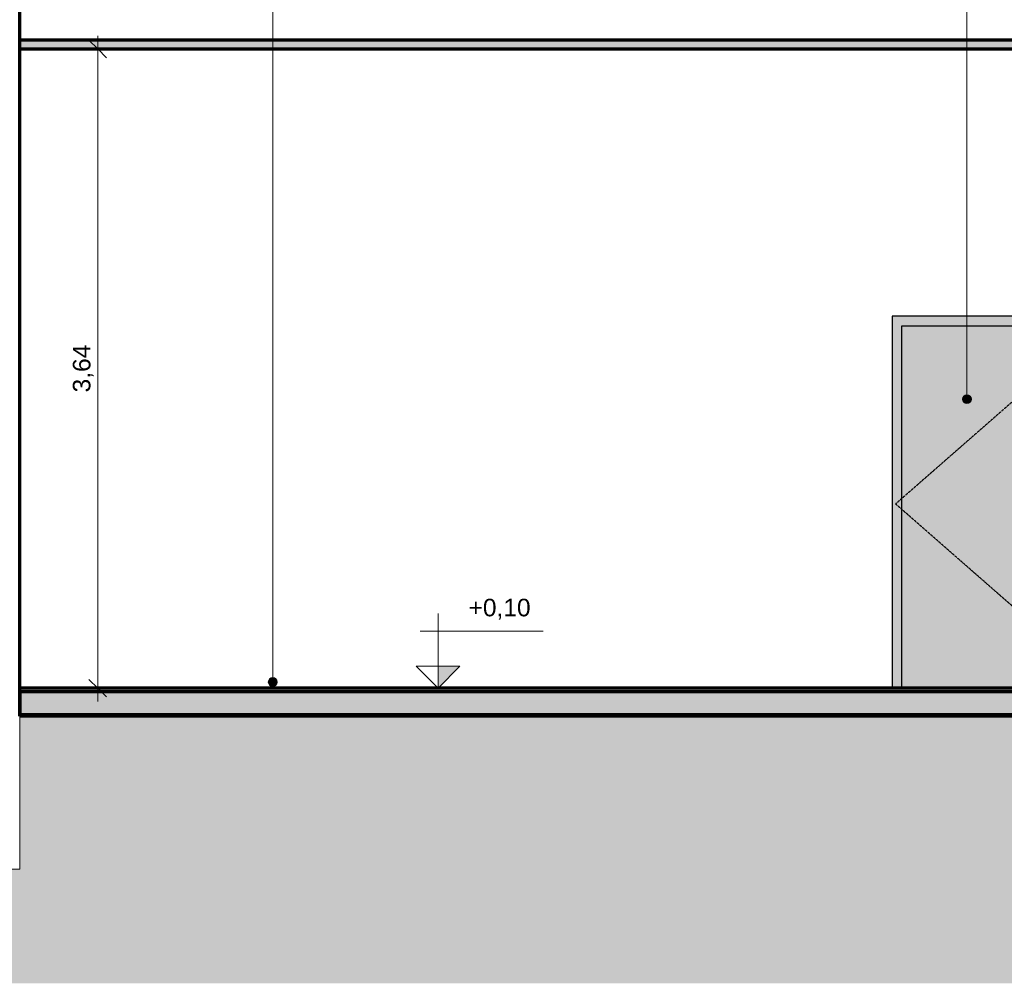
# Model space of a CAD drawing. Header units: millimetres. Extents: x -6278 to 66626, y -2027 to 8822.
# Tile 11 of 41: x 10350 to 15961, y -651 to 4839. Entities that reach past the tile are written whole.
import ezdxf

# ---------------------------------------------------------------- set-up
doc = ezdxf.new("R2010")
doc.units = ezdxf.units.MM
doc.linetypes.add('_Tracejado pequeno', pattern=[2.25, 1.5, -0.75])
for name, color, linetype, lineweight in [('A-ANNO-DIMS', 211, 'Continuous', 9), ('A-ANNO-DIMS-50', 211, 'Continuous', 9), ('A-CLNG', 13, 'Continuous', 25), ('A-CLNG-PATT', 13, 'Continuous', 25), ('A-DOOR', 31, 'Continuous', 18), ('A-DOOR-FRAM', 31, 'Continuous', 25), ('A-FLOR', 192, 'Continuous', 18), ('A-FLOR-PATT', 8, 'Continuous', 25), ('A-WALL', 113, 'Continuous', 18), ('G-ANNO-DIMS', 111, 'Continuous', 9), ('G-ANNO-TEXT', 231, 'Continuous', 9)]:
    doc.layers.add(name, color=color, linetype=linetype, lineweight=lineweight)
doc.styles.add('Arial_3', font='arial.ttf', dxfattribs={"height": 100})
doc.dimstyles.new('Diagonal_-_2_0mm_Arial', dxfattribs={"dimscale": 304.8, "dimtxt": 102.02594, "dimasz": 0.328084, "dimexe": 0.246063, "dimexo": 0.0625, "dimgap": 0.024606, "dimtad": 1, "dimlfac": 0.001, "dimrnd": 0.01, "dimzin": 0, "dimdsep": 46, "dimtxsty": 'Arial_3', "dimblk1": 'OBLIQUE', "dimblk2": 'OBLIQUE', "dimsah": 1, "dimcen": 0.09, "dimdle": 0.246063, "dimadec": 0, "dimazin": 0, "dimtfac": 1, "dimtdec": 4, "dimtix": 1, "dimtmove": 0, "dimatfit": 3, "dimfxl": 0.492126, "dimfxlon": 1, "dimtvp": 1, "dimtolj": 1, "dimtzin": 0, "dimarcsym": 2})

# ---------------------------------------------------------------- blocks, each defined once
blk = doc.blocks.new('PORTA - PN1 - 1_20 x 2_10 m-4023018-CORTE C - MANTER _ CONSTRUIR')
at = {"layer": 'A-DOOR', "lineweight": 25}
blk.add_hatch(color=9, dxfattribs=at).paths.add_polyline_path([(15736.2, 1030), (16506.1, 1030), (16506.1, 3095), (15376.1, 3095), (15376.1, 1030)], flags=0)
at = {"layer": 'A-DOOR-FRAM'}
blk.add_hatch(color=9, dxfattribs=at).paths.add_polyline_path([(15376.1, 1030), (15376.1, 3095), (16506.1, 3095), (16506.1, 1030), (16561.1, 1030), (16561.1, 3150), (15321.1, 3150), (15321.1, 1030)], flags=0)
at = {"layer": 'A-DOOR', "color": 5, "linetype": '_Tracejado pequeno', "lineweight": 25}
for p in [(16541.1, 3130), (16541.1, 1030)]:
    blk.add_line(p, (15341.1, 2080), dxfattribs=at)
at = {"layer": 'A-DOOR-FRAM', "color": 5}
for p, q in [((16561.1, 3150), (15321.1, 3150)), ((15321.1, 3150), (15321.1, 1030)), ((16561.1, 1030), (16561.1, 3150)), ((15376.1, 1030), (15376.1, 3095)), ((15376.1, 3095), (16506.1, 3095)), ((16506.1, 3095), (16506.1, 1030))]:
    blk.add_line(p, q, dxfattribs=at)
blk = doc.blocks.new('Spot Elevations - Spot elevation - Corte-10531-CORTE C - MANTER _ CONSTRUIR')
at = {"layer": 'G-ANNO-DIMS'}
blk.add_hatch(color=256, dxfattribs=at).paths.add_polyline_path([(-4153.7, 1055), (-4278.7, 930), (-4278.7, 1055)], flags=0)
for p, q in [((-4278.7, 1055), (-4278.7, 1355)), ((-3679.9, 1255), (-4379.9, 1255)), ((-4403.7, 1055), (-4153.7, 1055)), ((-4278.7, 930), (-4403.7, 1055)), ((-4403.7, 1055), (-4153.7, 1055)), ((-4153.7, 1055), (-4278.7, 930)), ((-4278.7, 930), (-4278.7, 1055)), ((-4278.7, 1055), (-4278.7, 930))]:
    blk.add_line(p, q, dxfattribs=at)
blk = doc.blocks.new('DIMBLOCK3-CORTE C - MANTER _ CONSTRUIR')
at = {"layer": 'A-ANNO-DIMS-50', "lineweight": 18}
for p, q in [((10794.8, 4671.9), (10744.8, 4721.9)), ((10794.8, 4671.9), (10844.8, 4621.9)), ((10794.8, 1030), (10744.8, 1080)), ((10794.8, 1030), (10844.8, 980))]:
    blk.add_line(p, q, dxfattribs=at)
at = {"layer": 'A-ANNO-DIMS-50'}
for p, q in [((10794.8, 955), (10794.8, 4746.9)), ((10644.8, 4671.9), (10869.8, 4671.9)), ((10794.8, 4671.9), (10644.8, 4671.9)), ((10644.8, 1030), (10869.8, 1030)), ((10794.8, 1030), (10644.8, 1030))]:
    blk.add_line(p, q, dxfattribs=at)
at = {"layer": 'A-ANNO-DIMS-50', "color": 0, "insert": (10652.8, 2715.3), "char_height": 100, "width": 325.653, "attachment_point": 1, "rotation": 90, "line_spacing_factor": 0.941778, "style": 'Arial_3'}
blk.add_mtext('3,64', dxfattribs=at)
blk = doc.blocks.new('_Oblique')
at = {"color": 0, "linetype": 'ByBlock', "lineweight": -2}
blk.add_line((-0.5, -0.5), (0.5, 0.5), dxfattribs=at)

msp = doc.modelspace()

# ---------------------------------------------------------------- hatches: boundary and pattern name
at = {"layer": 'A-CLNG-PATT', "lineweight": 18}
msp.add_hatch(color=171, dxfattribs=at).paths.add_polyline_path([(15736.187, 4671.934), (21631.115, 4671.934), (21631.115, 4721.934), (10351.115, 4721.934), (10351.115, 4671.934), (13407.839, 4671.934)], flags=0)
at = {"layer": 'A-FLOR-PATT', "lineweight": 18}
for points in [[(18210.056, 1010), (21631.115, 1010), (21631.115, 1030), (10351.115, 1030), (10351.115, 1010), (18064.534, 1010)], [(21631.115, 880), (21631.115, 1010), (10351.115, 1010), (10351.115, 880), (21557.055, 880)]]:
    msp.add_hatch(color=171, dxfattribs=at).paths.add_polyline_path(points, flags=0)
h = msp.add_hatch(dxfattribs=at)
h.set_pattern_fill('FP_3', color=256, style=0, pattern_type=2)
h.set_pattern_definition([(0, (14096.04, 3294.04), (317.5, 317.5), [317.5, -317.5]), (0, (14096.04, 3413.1), (317.5, 317.5), [317.5, -317.5]), (0, (14096.04, 3532.16), (317.5, 317.5), [317.5, -317.5]), (90, (14135.73, 3571.85), (-317.5, 317.5), [317.5, -317.5]), (90, (14254.8, 3571.85), (-317.5, 317.5), [317.5, -317.5]), (90, (14373.86, 3571.85), (-317.5, 317.5), [317.5, -317.5])])
h.paths.add_polyline_path([(7586.971, -651.182), (21981.115, -651.182), (21981.115, -140), (21631.115, -140), (21631.115, 870), (10351.115, 870), (10351.115, 0), (10051.115, 0), (10051.115, 870), (6771.115, 870), (6771.115, 0), (6421.115, 0), (6421.115, 870), (1701.115, 870), (1701.115, 0), (1501.115, 0), (1501.115, 870), (-2998.885, 870), (-2998.885, -140), (-3348.885, -140), (-3348.885, -651.182), (6422.797, -651.182)], flags=0)
at = {"layer": 'G-ANNO-TEXT'}
h = msp.add_hatch(color=250, dxfattribs=at)
edge = h.paths.add_edge_path(flags=0)
edge.add_arc((15747.814, 2676.628), 25, 0, 360)
h = msp.add_hatch(color=250, dxfattribs=at)
edge = h.paths.add_edge_path(flags=0)
edge.add_arc((11791.671, 1065.291), 25, 0, 360)

# ---------------------------------------------------------------- linework, layer by layer
at = {"layer": 'A-CLNG', "color": 7, "lineweight": 70}
for p, q in [((21631.115, 4721.934), (10351.115, 4721.934)), ((10351.115, 4671.934), (21631.115, 4671.934))]:
    msp.add_line(p, q, dxfattribs=at)
at = {"layer": 'A-FLOR', "color": 7, "lineweight": 70}
for p, q in [((16772.39, 1030), (10351.115, 1030)), ((21631.115, 1010), (10351.115, 1010)), ((10351.115, 1010), (10351.115, 880)), ((10351.115, 880), (21631.115, 880))]:
    msp.add_line(p, q, dxfattribs=at)
at = {"layer": 'A-FLOR', "lineweight": 70}
msp.add_line((21631.115, 870), (10351.115, 870), dxfattribs=at)
at = {"layer": 'A-WALL', "lineweight": 70}
msp.add_line((10351.115, 870), (10351.115, 5757.799), dxfattribs=at)
at = {"layer": 'A-WALL'}
for p, q in [((10351.115, 0), (10351.115, 870)), ((12761.115, 870), (12761.115, 880)), ((12911.115, 880), (12911.115, 870)), ((13061.115, 870), (13061.115, 880)), ((10051.115, 0), (10351.115, 0))]:
    msp.add_line(p, q, dxfattribs=at)
at = {"layer": 'G-ANNO-DIMS'}
msp.add_line((12761.115, 1030), (12733.862, 1030), dxfattribs=at)
at = {"layer": 'G-ANNO-TEXT', "color": 250}
for p, q in [((11791.671, 1065.291), (11791.671, 7453.389)), ((15747.814, 2676.628), (15747.814, 6772.669))]:
    msp.add_line(p, q, dxfattribs=at)
for centre in [(15747.814, 2676.628), (11791.671, 1065.291)]:
    msp.add_circle(centre, 25, dxfattribs=at)

# ---------------------------------------------------------------- block references
at = {"layer": 'A-DOOR', "color": 5, "lineweight": 25}
msp.add_blockref('PORTA - PN1 - 1_20 x 2_10 m-4023018-CORTE C - MANTER _ CONSTRUIR', (0, 0), dxfattribs=at)
at = {"layer": 'G-ANNO-DIMS'}
msp.add_blockref('Spot Elevations - Spot elevation - Corte-10531-CORTE C - MANTER _ CONSTRUIR', (17012.569, 100), dxfattribs=at)

# ---------------------------------------------------------------- texts
at = {"layer": 'G-ANNO-DIMS', "insert": (12907.875, 1539.532), "char_height": 100, "width": 422.3698, "attachment_point": 1, "line_spacing_factor": 0.941778, "style": 'Arial_3'}
msp.add_mtext('+0,10', dxfattribs=at)

# ---------------------------------------------------------------- dimensions: what is measured, and where the dimension line sits
at = {"layer": 'A-ANNO-DIMS'}
dim = msp.add_linear_dim(base=(10794.796, 4671.934), p1=(10644.796, 1030), p2=(10644.796, 4671.934), angle=90, dimstyle='Diagonal_-_2_0mm_Arial', override={"dimpost": '<>', "dimfxl": 3641.933839}, dxfattribs=at)
dim.commit()
dim.dimension.update_dxf_attribs({"geometry": 'DIMBLOCK3-CORTE C - MANTER _ CONSTRUIR', "text_midpoint": (10736.205, 2850.967)})

doc.saveas('drawing.dxf')
